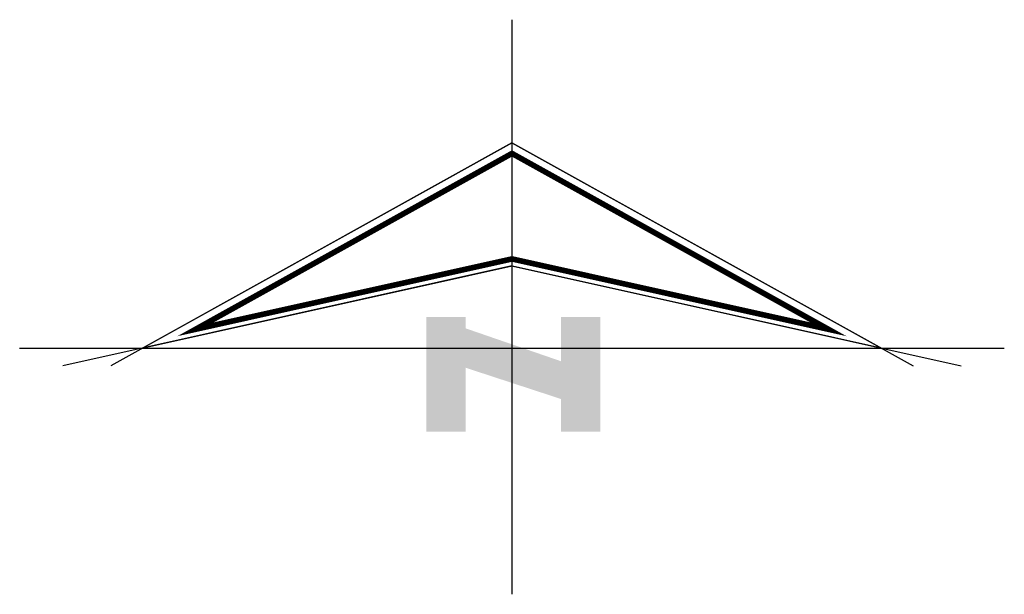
# Model space of a CAD drawing. Extents: x 4.4 to 16.4, y 14.4 to 21.4.
import ezdxf

# ---------------------------------------------------------------- set-up
doc = ezdxf.new("R2010")
doc.units = 0
doc.header["$MEASUREMENT"] = 0
doc.layers.get('0').update_dxf_attribs({"linetype": 'CONTINUOUS'})
doc.layers.add('BORDE', color=2, linetype='CONTINUOUS')
doc.layers.add('DIBUJO', color=5, linetype='CONTINUOUS')

# ---------------------------------------------------------------- blocks, each defined once
blk = doc.blocks.new('NORTE')
for p, q in [((0, 0), (0, -7)), ((0, -1.5), (-4.89, -4.217)), ((0, -1.5), (4.89, -4.217)), ((0, -3), (-5.475, -4.217)), ((0, -3), (5.475, -4.217)), ((-6, -4), (6, -4))]:
    blk.add_line(p, q)
at = {"const_width": 0.0686}
blk.add_lwpolyline([(0, -1.629), (-3.856, -3.771), (0, -2.914), (3.856, -3.771)], close=True, dxfattribs=at)
for points in [[(-1.044, -3.62), (-0.564, -3.62), (-1.044, -5.02), (-0.564, -5.02)], [(0.596, -3.62), (1.076, -3.62), (0.596, -5.02), (1.076, -5.02)], [(-0.564, -4.24), (-0.564, -3.76), (0.596, -4.62), (0.596, -4.16)]]:
    blk.add_solid(points)

msp = doc.modelspace()

# ---------------------------------------------------------------- linework, layer by layer
at = {"layer": 'BORDE', "const_width": 0.015}
msp.add_lwpolyline([(10.382, 18.394), (5.882, 17.394), (10.382, 19.894), (14.882, 17.394)], close=True, dxfattribs=at)

# ---------------------------------------------------------------- block references
at = {"layer": 'DIBUJO'}
msp.add_blockref('NORTE', (10.382, 21.394), dxfattribs=at)

doc.saveas('drawing.dxf')
